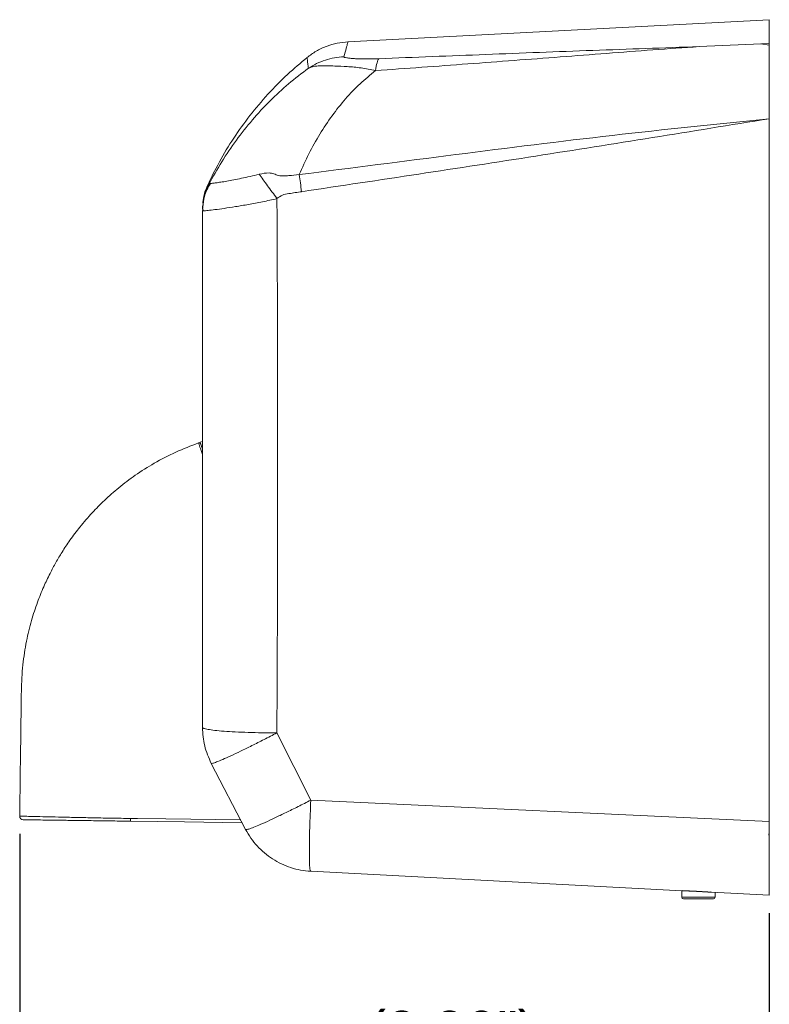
# Model space of a CAD drawing. Header units: millimetres. Extents: x 5 to 273, y 7 to 200.
# Tile 9 of 11: x 150 to 192, y 76 to 131. Entities that reach past the tile are written whole.
import ezdxf

# ---------------------------------------------------------------- set-up
doc = ezdxf.new("R2010")
doc.units = ezdxf.units.MM
doc.layers.add('FORMAT', color=7, linetype='Continuous')
doc.styles.add('SLDTEXTSTYLE0', font='GOTHIC.TTF', dxfattribs={"width": 0.913})
doc.dimstyles.new('SLDDIMSTYLE0', dxfattribs={"dimtxt": 2.645833, "dimasz": 2.2, "dimexe": 0, "dimexo": 0.0625, "dimgap": 0.661458, "dimtad": 1, "dimlfac": 5, "dimrnd": 1e-09, "dimzin": 12, "dimdsep": 46, "dimtxsty": 'SLDTEXTSTYLE0', "dimsah": 1, "dimcen": 0.09, "dimadec": 0, "dimazin": 3, "dimtfac": 1, "dimtofl": 0, "dimtmove": 0, "dimatfit": 3, "dimfxl": 0, "dimfrac": 2, "dimtolj": 1, "dimtzin": 12, "dimarcsym": 0})

# ---------------------------------------------------------------- blocks, each defined once
blk = doc.blocks.new('*D3')
at = {"layer": 'FORMAT'}
for p, q in [((150.011, 85.28), (150.011, 66.701)), ((192.327, 80.814), (192.327, 66.701)), ((150.011, 67.701), (192.327, 67.701))]:
    blk.add_line(p, q, dxfattribs=at)
for points in [[(150.011, 67.701), (152.211, 67.361), (152.211, 68.041)], [(192.327, 67.701), (190.127, 68.041), (190.127, 67.361)]]:
    blk.add_solid(points, dxfattribs=at)
at = {"layer": 'FORMAT', "char_height": 2.6458, "attachment_point": 1, "style": 'SLDTEXTSTYLE0'}
for s, insert in [('(8.30")', (169.612, 75.285, 0.082)), ('211mm', (168.642, 71.081, 0.082))]:
    blk.add_mtext(s, dxfattribs=dict(at, insert=insert))

msp = doc.modelspace()

# ---------------------------------------------------------------- linework, layer by layer
at = {"color": 7, "linetype": 'Continuous', "lineweight": 15}
for p, q in [((192.327, 131.2146), (168.5402, 129.968)), ((192.327, 129.8641), (188.3625, 129.6947)), ((192.327, 129.7861), (191.8531, 129.8443)), ((192.3184, 126.8317), (192.3269, 127.4145)), ((192.327, 124.5689), (192.3184, 126.8317)), ((160.7742, 121.9761), (160.6852, 121.9179)), ((160.3311, 120.6108), (160.3638, 120.4453)), ((160.3338, 120.6988), (160.3338, 120.6465)), ((160.3471, 120.5915), (160.3546, 120.644)), ((160.3546, 120.644), (160.3471, 120.5915)), ((160.3717, 120.8575), (160.3517, 120.6963)), ((160.3717, 120.8574), (160.3517, 120.6962)), ((160.3595, 120.4453), (160.327, 120.4516)), ((160.327, 107.4166), (160.1952, 107.3706)), ((166.4456, 87.1853), (164.5283, 90.975)), ((160.8246, 89.2589), (162.7655, 85.5324)), ((192.327, 85.9834), (166.4456, 87.1853)), ((187.3988, 82.0725), (166.4376, 83.1711)), ((187.387, 82.0732), (187.387, 81.7117)), ((189.0338, 82.0012), (189.0647, 81.9852)), ((192.327, 81.8143), (189.0647, 81.9852)), ((189.267, 81.7117), (189.267, 81.9746)), ((187.6444, 81.6117), (187.487, 81.6117)), ((189.167, 81.6117), (187.6444, 81.6117))]:
    msp.add_line(p, q, dxfattribs=at)
at = {"color": 8, "linetype": 'Continuous', "lineweight": 15}
for p, q in [((160.3517, 120.6963), (160.327, 120.4968)), ((187.387, 81.7117), (187.5631, 81.7117)), ((187.5631, 81.7117), (189.267, 81.7117))]:
    msp.add_line(p, q, dxfattribs=at)
at = {"color": 7, "linetype": 'Continuous', "lineweight": 15, "flags": 128}
for points in [[(191.8941, 129.8498), (191.8915, 129.8458), (191.8897, 129.843)], [(160.1952, 107.3706), (160.1959, 107.3687), (160.2123, 107.3215), (160.2506, 107.2118), (160.3104, 107.0403), (160.3194, 107.0147)], [(162.5678, 85.912), (159.3073, 85.9556), (156.26, 85.9963)]]:
    msp.add_lwpolyline(points, dxfattribs=at)
at = {"color": 8, "linetype": 'Continuous', "lineweight": 15, "flags": 128}
msp.add_lwpolyline([(156.2637, 86.15), (156.6636, 86.1446), (158.2634, 86.1232), (162.4872, 86.0668)], dxfattribs=at)
at = {"color": 7, "linetype": 'Continuous', "lineweight": 15}
for centre, radius, start, end in [((160.1337, 107.2432), 0.1, 19.23435, 109.99246), ((150.2105, 86.2772), 0.2, 180.26984, 269.25983), ((152.2812, 86.1703), 3.9825, 357.49656, 359.70783), ((187.487, 81.7117), 0.1, 180, 270), ((189.167, 81.7117), 0.1, 270, 0)]:
    msp.add_arc(centre, radius, start, end, dxfattribs=at)
for points, knots in [([(192.327, 131.1946), (192.327, 131.2006), (192.327, 131.2243), (192.327, 131.1038), (192.327, 130.8478), (192.327, 130.4457), (192.327, 130.058), (192.327, 129.8641)], [0, 0, 0, 0, 0.0767569, 0.3072349, 0.5377129, 0.7688565, 1, 1, 1, 1]), ([(168.5549, 129.9687), (168.3458, 129.949), (167.9251, 129.9095), (167.3156, 129.7233), (166.7374, 129.4553), (166.3975, 129.204), (166.2287, 129.0792)], [0, 0, 0, 0, 0.2484305, 0.5000039, 0.7515761, 1, 1, 1, 1]), ([(170.0988, 128.3416), (170.9677, 128.4041), (172.7054, 128.5293), (175.3126, 128.7212), (177.9204, 128.9163), (180.5293, 129.1146), (183.1394, 129.3141), (185.7521, 129.5156), (187.4924, 129.635), (188.3625, 129.6947)], [0, 0, 0, 0, 0.14285767, 0.28571513, 0.42857352, 0.57143061, 0.71428776, 0.85714781, 1, 1, 1, 1]), ([(188.3625, 129.6947), (186.3634, 129.6249), (182.3586, 129.485), (176.3274, 129.2538), (172.2974, 129.0931), (170.2819, 129.0128)], [0, 0, 0, 0, 0.3325257, 0.6661629, 1, 1, 1, 1]), ([(192.327, 125.6285), (192.327, 125.8775), (192.327, 126.3754), (192.327, 127.094), (192.327, 127.7645), (192.327, 128.37), (192.327, 128.8901), (192.327, 129.3141), (192.327, 129.6229), (192.327, 129.8255), (192.327, 129.8511), (192.327, 129.8641)], [0, 0, 0, 0, 0.1106626, 0.2213288, 0.3319973, 0.4426742, 0.5534651, 0.6642644, 0.7749778, 0.8856957, 1, 1, 1, 1]), ([(166.2432, 129.0863), (165.8664, 128.7714), (165.0877, 128.1206), (164.0103, 127.02), (162.994, 125.821), (162.0789, 124.543), (161.2584, 123.2012), (160.8035, 122.2576), (160.576, 121.7858)], [0, 0, 0, 0, 0.1579193, 0.3263355, 0.4947514, 0.663168, 0.8315836, 1, 1, 1, 1]), ([(168.3086, 129.1249), (168.1317, 129.1094), (167.7779, 129.0784), (167.262, 128.9424), (166.7653, 128.7485), (166.4618, 128.5654), (166.3101, 128.4738)], [0, 0, 0, 0, 0.2499991, 0.4999998, 0.7500004, 1, 1, 1, 1]), ([(170.2819, 129.0128), (170.1495, 129.0082), (169.8848, 128.9992), (169.5186, 128.998), (169.1881, 129.004), (168.8985, 129.0168), (168.6564, 129.0358), (168.4691, 129.0603), (168.3358, 129.0895), (168.3176, 129.1131), (168.3086, 129.1249)], [0, 0, 0, 0, 0.12494397, 0.24994065, 0.37497243, 0.50003138, 0.62509043, 0.75013305, 0.87512945, 1, 1, 1, 1]), ([(170.0988, 128.3416), (170.1247, 128.5096), (170.1765, 128.8457), (170.2467, 128.9571), (170.2819, 129.0128)], [0, 0, 0, 0, 0.5000002, 1, 1, 1, 1]), ([(160.6853, 121.9179), (160.9253, 122.3483), (161.4084, 123.2147), (162.2356, 124.4278), (163.1387, 125.5759), (164.1221, 126.6391), (165.1733, 127.6196), (165.931, 128.189), (166.3101, 128.4738)], [0, 0, 0, 0, 0.162915, 0.3279272, 0.4946261, 0.6625481, 0.8311839, 1, 1, 1, 1]), ([(170.0988, 128.3416), (169.8022, 128.1014), (169.208, 127.6204), (168.3935, 126.7619), (167.6363, 125.8131), (166.948, 124.7734), (166.3243, 123.6654), (165.967, 122.8696), (165.7896, 122.4745)], [0, 0, 0, 0, 0.1679952, 0.3364502, 0.504577, 0.671641, 0.8369738, 1, 1, 1, 1]), ([(166.3101, 128.4738), (166.4098, 128.5125), (166.6094, 128.5898), (166.9391, 128.6116), (167.3325, 128.6157), (167.8412, 128.6015), (168.4933, 128.5719), (169.2752, 128.5129), (169.8243, 128.3987), (170.0988, 128.3415)], [0, 0, 0, 0, 0.12498237, 0.25001665, 0.37503585, 0.50005528, 0.6666808, 0.83336191, 1, 1, 1, 1]), ([(192.3269, 125.6285), (189.3729, 125.326), (183.4647, 124.7208), (174.6265, 123.605), (168.7352, 122.8513), (165.7896, 122.4745)], [0, 0, 0, 0, 0.3333317, 0.6666675, 1, 1, 1, 1]), ([(165.9266, 121.5122), (170.3318, 122.1728), (179.1405, 123.4937), (187.932, 124.917), (192.3269, 125.6285)], [0, 0, 0, 0, 0.5000948, 1, 1, 1, 1]), ([(192.327, 85.9834), (192.327, 88.3954), (192.327, 93.2203), (192.327, 100.1452), (192.327, 106.7537), (192.327, 113.0452), (192.327, 119.3381), (192.327, 123.5315), (192.327, 125.6285)], [0, 0, 0, 0, 0.18263793, 0.36533582, 0.52390369, 0.68251078, 0.84123572, 1, 1, 1, 1]), ([(163.533, 122.4922), (163.3597, 122.4491), (163.0131, 122.3627), (162.5297, 122.2648), (162.0849, 122.1757), (161.6907, 122.1026), (161.3552, 122.0477), (161.0868, 122.0083), (160.8817, 121.9782), (160.8101, 121.9768), (160.7743, 121.9761)], [0, 0, 0, 0, 0.1250004, 0.2500016, 0.3750023, 0.4999999, 0.6249974, 0.7500004, 0.8750025, 1, 1, 1, 1]), ([(165.7896, 122.4745), (165.5935, 122.4527), (165.2993, 122.4201), (164.9101, 122.4002), (164.6086, 122.4013), (164.3653, 122.5378), (163.9971, 122.5948), (163.7186, 122.5333), (163.533, 122.4922)], [0, 0, 0, 0, 0.2504105, 0.3757042, 0.5003426, 0.6253966, 0.7502075, 1, 1, 1, 1]), ([(164.5336, 121.1193), (164.4426, 121.2444), (164.2607, 121.4946), (163.999, 121.8539), (163.7513, 122.1937), (163.6058, 122.3927), (163.533, 122.4922)], [0, 0, 0, 0, 0.2499984, 0.5000004, 0.7500028, 1, 1, 1, 1]), ([(165.7896, 122.4745), (165.811, 122.319), (165.8538, 122.0079), (165.9023, 121.6774), (165.9266, 121.5122)], [0, 0, 0, 0, 0.4999995, 1, 1, 1, 1]), ([(160.6045, 121.8343), (160.5794, 121.783), (160.4994, 121.6188), (160.4511, 121.4423), (160.4179, 121.321)], [0, 0, 0, 0, 0.3129107, 1, 1, 1, 1]), ([(160.4179, 121.321), (160.4038, 121.2564), (160.3817, 121.1558), (160.3648, 121.0203), (160.3577, 120.9521), (160.3549, 120.9236), (160.3523, 120.8981), (160.3508, 120.8717), (160.3501, 120.8601)], [0, 0, 0, 0, 0.5060922, 0.7894834, 0.8451477, 0.9008122, 0.9564745, 1, 1, 1, 1]), ([(164.5283, 90.975), (164.5387, 92.9821), (164.5594, 96.9965), (164.5733, 103.0289), (164.5744, 109.063), (164.5625, 115.0961), (164.5432, 119.1115), (164.5336, 121.1193)], [0, 0, 0, 0, 0.1999995, 0.4000002, 0.5999999, 0.8000001, 1, 1, 1, 1]), ([(164.5336, 121.1193), (164.6336, 121.1941), (164.8325, 121.3431), (165.3259, 121.4194), (165.686, 121.475), (165.9266, 121.5122)], [0, 0, 0, 0, 0.2510586, 0.499572, 1, 1, 1, 1]), ([(160.327, 120.5878), (160.327, 120.5878), (160.327, 120.5878), (160.327, 120.5875), (160.327, 120.5856), (160.327, 120.5825), (160.327, 120.5782), (160.327, 120.5726), (160.327, 120.5658), (160.327, 120.5577), (160.327, 120.5484), (160.327, 120.538), (160.327, 120.526), (160.327, 120.5143), (160.327, 120.502), (160.327, 120.4968)], [0, 0, 0, 0, 0.00000172, 0.13958676, 0.26894389, 0.38807312, 0.49697453, 0.59564818, 0.6840941, 0.7623124, 0.83030323, 0.88806687, 0.93560363, 0.9729142, 1, 1, 1, 1]), ([(160.327, 91.2915), (160.327, 93.7202), (160.327, 98.5749), (160.327, 105.8695), (160.327, 113.1651), (160.327, 118.0218), (160.327, 120.4516)], [0, 0, 0, 0, 0.2501372, 0.4999842, 0.7498391, 1, 1, 1, 1]), ([(160.1019, 107.3331), (159.6717, 107.1701), (158.8141, 106.8451), (157.6262, 106.2209), (156.5529, 105.5418), (155.618, 104.8345), (154.8097, 104.1225), (154.0777, 103.3825), (153.4288, 102.6304), (152.867, 101.8846), (152.4199, 101.2137), (152.0461, 100.5878), (151.6982, 99.9395), (151.3452, 99.1927), (150.9903, 98.3104), (150.6562, 97.2848), (150.3714, 96.1092), (150.1618, 94.7783), (150.0927, 93.2939), (150.0861, 91.6736), (150.0582, 89.9221), (150.0352, 88.11), (150.0186, 86.8817), (150.0105, 86.2797)], [0, 0, 0, 0, 0.0543522, 0.1083466, 0.1582976, 0.2044002, 0.2467894, 0.2855573, 0.3273808, 0.3641432, 0.3958786, 0.4226547, 0.4503208, 0.4828399, 0.5202672, 0.5626915, 0.6102501, 0.663152, 0.7217096, 0.7857298, 0.8547645, 0.9288137, 1, 1, 1, 1]), ([(160.2383, 107.2471), (160.2361, 107.2533), (160.2284, 107.2755), (160.2615, 107.1806), (160.3207, 107.011), (160.327, 106.9929)], [0, 0, 0, 0, 0.2579638, 0.921102, 1, 1, 1, 1]), ([(160.327, 91.2915), (160.3424, 91.2713), (160.3733, 91.231), (160.6202, 91.1728), (161.0046, 91.1189), (161.527, 91.0712), (162.1646, 91.0315), (162.8955, 91.0014), (163.6921, 90.981), (164.2496, 90.977), (164.5283, 90.975)], [0, 0, 0, 0, 0.1249999, 0.2500001, 0.3749998, 0.4999997, 0.6249998, 0.7499997, 0.8750001, 1, 1, 1, 1]), ([(160.327, 91.2915), (160.3486, 90.9377), (160.3919, 90.2301), (160.6804, 89.5826), (160.8246, 89.2589)], [0, 0, 0, 0, 0.4999995, 1, 1, 1, 1]), ([(164.5283, 90.975), (164.2857, 90.8505), (163.8004, 90.6015), (163.1074, 90.2537), (162.4697, 89.943), (161.9116, 89.6787), (161.451, 89.4706), (161.1073, 89.3279), (160.8807, 89.2478), (160.8433, 89.2552), (160.8246, 89.2589)], [0, 0, 0, 0, 0.1249926, 0.2500045, 0.3749982, 0.4999998, 0.6250003, 0.7499969, 0.8750038, 1, 1, 1, 1]), ([(192.3079, 85.2143), (192.313, 85.6803), (192.3249, 86.7735), (192.3262, 87.8671), (192.327, 88.4946)], [0, 0, 0, 0, 0.4262595, 1, 1, 1, 1]), ([(162.7655, 85.5324), (162.7853, 85.5263), (162.8247, 85.514), (163.052, 85.5849), (163.3941, 85.7189), (163.8515, 85.9178), (164.405, 86.173), (165.0366, 86.4763), (165.7238, 86.8162), (166.205, 87.0623), (166.4456, 87.1853)], [0, 0, 0, 0, 0.125, 0.2499998, 0.375, 0.5000001, 0.625, 0.75, 0.8749998, 1, 1, 1, 1]), ([(166.4456, 87.1853), (166.4332, 86.9163), (166.4085, 86.3782), (166.3827, 85.6152), (166.3658, 84.918), (166.3595, 84.3117), (166.3636, 83.8159), (166.3783, 83.4513), (166.4025, 83.2167), (166.4259, 83.1863), (166.4376, 83.1711)], [0, 0, 0, 0, 0.1250111, 0.2499902, 0.3750041, 0.4999991, 0.6250007, 0.7499994, 0.8750007, 1, 1, 1, 1]), ([(156.26, 85.9963), (155.9257, 86.0008), (155.2571, 86.0097), (154.2807, 86.0228), (153.36, 86.0351), (152.5154, 86.0463), (151.7739, 86.0563), (151.1517, 86.0646), (150.6712, 86.071), (150.3548, 86.0752), (150.2068, 86.0772), (150.2239, 86.077), (150.2286, 86.0769)], [0, 0, 0, 0, 0.1057348, 0.2114746, 0.3171692, 0.4228682, 0.5295453, 0.636225, 0.7438342, 0.8514431, 0.9593922, 1, 1, 1, 1]), ([(192.327, 81.8143), (192.327, 81.8266), (192.327, 81.8511), (192.327, 82.0432), (192.327, 82.3471), (192.327, 82.7607), (192.327, 83.2735), (192.327, 83.8676), (192.327, 84.5295), (192.327, 85.2401), (192.327, 85.7347), (192.327, 85.9834)], [0, 0, 0, 0, 0.1110531, 0.222105, 0.3331651, 0.444225, 0.5551494, 0.6660741, 0.7769637, 0.8878542, 1, 1, 1, 1]), ([(162.7655, 85.5324), (162.8598, 85.3669), (163.0483, 85.0359), (163.4096, 84.591), (163.8209, 84.1937), (164.2814, 83.8539), (164.7817, 83.5759), (165.3139, 83.3665), (165.8685, 83.2223), (166.2479, 83.1882), (166.4376, 83.1711)], [0, 0, 0, 0, 0.12499968, 0.25000004, 0.37500009, 0.50000005, 0.62500025, 0.75000033, 0.87500011, 1, 1, 1, 1]), ([(187.3988, 82.0725), (187.5274, 82.0668), (187.7845, 82.0553), (188.2209, 82.0366), (188.6616, 82.0093), (188.9303, 81.9933), (189.0647, 81.9852)], [0, 0, 0, 0, 0.2500389, 0.5000071, 0.749972, 1, 1, 1, 1]), ([(187.4236, 82.0768), (187.5506, 82.0708), (187.8033, 82.0591), (188.2251, 82.0404), (188.652, 82.0137), (188.9173, 81.9978), (189.051, 81.9898)], [0, 0, 0, 0, 0.25107388, 0.49920573, 0.74774555, 1, 1, 1, 1])]:
    msp.add_open_spline(points, degree=3, knots=knots, dxfattribs=at)
at = {"color": 8, "linetype": 'Continuous', "lineweight": 15}
for points, knots in [([(168.3086, 129.1249), (168.3577, 129.2936), (168.4561, 129.6309), (168.526, 129.9118), (168.5355, 129.9492), (168.5402, 129.968)], [0, 0, 0, 0, 0.3332648, 0.6666289, 1, 1, 1, 1]), ([(166.2409, 129.089), (166.2409, 129.089), (166.2409, 129.1005), (166.2427, 129.0577), (166.2528, 128.9462), (166.269, 128.754), (166.2964, 128.5672), (166.3101, 128.4738)], [0, 0, 0, 0, 0.0000432, 0.2500326, 0.5000219, 0.750011, 1, 1, 1, 1]), ([(160.3546, 120.644), (160.3715, 120.8473), (160.4106, 121.319), (160.6423, 121.7378), (160.7742, 121.9761)], [0, 0, 0, 0, 0.4309125, 1, 1, 1, 1]), ([(160.6852, 121.9179), (160.5766, 121.6933), (160.4129, 121.3548), (160.3821, 120.9827), (160.3717, 120.8574)], [0, 0, 0, 0, 0.6631907, 1, 1, 1, 1]), ([(160.6853, 121.9179), (160.6736, 121.9058), (160.6502, 121.8816), (160.6326, 121.8688), (160.6169, 121.8535), (160.6067, 121.8441), (160.6006, 121.838), (160.5993, 121.8367), (160.5993, 121.8367), (160.5993, 121.8367)], [0, 0, 0, 0, 0.1666587, 0.3333272, 0.4999948, 0.6666625, 0.8333302, 0.9999979, 1, 1, 1, 1]), ([(164.5336, 121.1193), (164.2593, 121.0578), (163.7107, 120.9347), (162.9163, 120.787), (162.1829, 120.6626), (161.5401, 120.5643), (161.0109, 120.4927), (160.6252, 120.4491), (160.3993, 120.4299), (160.3703, 120.4411), (160.3595, 120.4453)], [0, 0, 0, 0, 0.1316692, 0.2633354, 0.3950008, 0.5266647, 0.658328, 0.7899906, 0.9216517, 1, 1, 1, 1]), ([(160.327, 106.6903), (160.3007, 106.7653), (160.243, 106.93), (160.1575, 107.1741), (160.1053, 107.3235), (160.1029, 107.3303), (160.1022, 107.3323)], [0, 0, 0, 0, 0.1825718, 0.4011075, 0.8259328, 1, 1, 1, 1]), ([(150.0312, 86.2794), (150.026, 86.2795), (150.007, 86.2799), (150.1603, 86.2769), (150.4861, 86.2698), (150.9807, 86.2585), (151.6242, 86.2433), (152.3874, 86.2252), (153.2628, 86.2051), (154.2101, 86.1848), (155.2227, 86.1652), (155.9134, 86.1551), (156.2637, 86.15)], [0, 0, 0, 0, 0.0414236, 0.1506709, 0.2564878, 0.3653576, 0.4702756, 0.5781902, 0.6821455, 0.7890611, 0.8930318, 1, 1, 1, 1])]:
    msp.add_open_spline(points, degree=3, knots=knots, dxfattribs=at)

# ---------------------------------------------------------------- dimensions: what is measured, and where the dimension line sits
at = {"layer": 'FORMAT'}
dim = msp.add_linear_dim(base=(192.327, 67.701), p1=(150.0105, 86.2798), p2=(192.327, 81.8143), angle=0, text='(8.30")\\P211mm', dimstyle='SLDDIMSTYLE0', dxfattribs=at)
dim.commit()
dim.dimension.update_dxf_attribs({"geometry": '*D3', "text_midpoint": (174.8814, 67.701), "dimtype": 160})

doc.saveas('drawing.dxf')
